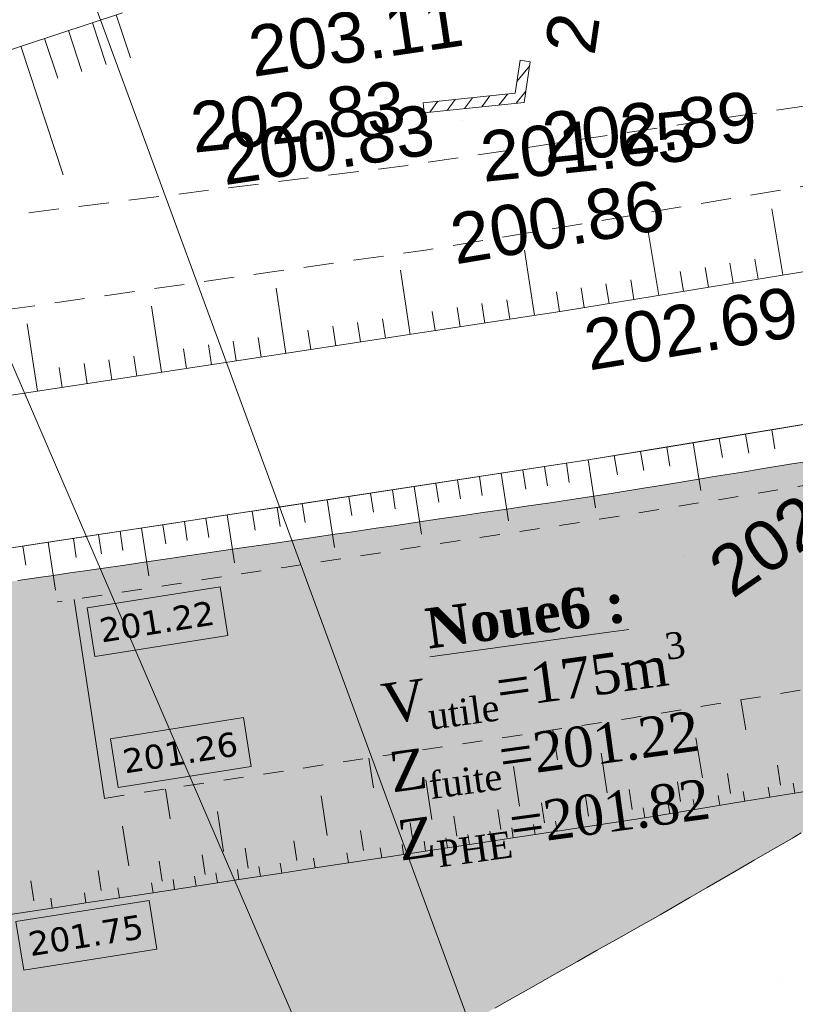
# Model space of a CAD drawing. Header units: millimetres. Extents: x -446952 to 537903, y -185749 to 168493.
# Tile 133 of 155: x 291008 to 306427, y 130219 to 149791. Entities that reach past the tile are written whole.
import ezdxf
from ezdxf.xclip import XClip

# ---------------------------------------------------------------- set-up
doc = ezdxf.new("R2010")
doc.units = ezdxf.units.MM
doc.header["$MEASUREMENT"] = 0
doc.header["$XCLIPFRAME"] = 0
for name, pattern in [('FOSSE', [1000, 600, -400]), ('Grille', [800, 400, -400]), ('Wipeout_Contour', [1000, 0, -1000])]:
    doc.linetypes.add(name, pattern=pattern)
for name, color, linetype in [('02 AF-17-0322 ZAE POMME- CHANTIER-2018-09-26_2_0000-VALORIS-NOUE DERIV BASSIN', 7, 'Continuous'), ('02 AF-17-0322 ZAE POMME- CHANTIER-2018-09-26_2_0000-VALORIS-NOUE DERIV BASSIN EAU MAX RETENTION', 7, 'Continuous'), ('02 AF-17-0322 ZAE POMME- CHANTIER-2018-09-26_2_0000-VALORIS-NOUE DERIV BASSIN TEXTE ET COTES', 7, 'Continuous'), ('02 AF-17-0322 ZAE POMME- CHANTIER-2018-09-26_2_08-PAP RESEAU TELEPHONE PROJET', 7, 'Continuous'), ('02 AF-17-0322 ZAE POMME- CHANTIER-2018-09-26_2_09-PAP ECLAIRAGE PROJET', 7, 'Continuous'), ('02 AF-17-0322 ZAE POMME- CHANTIER-2018-09-26_2_2D - Dessins placés - Géomètre.2D', 7, 'Continuous'), ('02 AF-17-0322 ZAE POMME- CHANTIER-2018-09-26_2_X-PTS TOPO-TEXTE TOPOALT', 7, 'Continuous'), ('02 AF-17-0322 ZAE POMME- CHANTIER-2018-09-26_2_X-PTS TOPO-TOPOPOINT', 7, 'Continuous'), ('02 AF-17-0322 ZAE POMME- CHANTIER-2018-09-26_2_Y-FDP TOPO-TOP_AXE_FOSSE', 7, 'Continuous'), ('02 AF-17-0322 ZAE POMME- CHANTIER-2018-09-26_2_Y-FDP TOPO-TOP_BARBULE', 7, 'Continuous'), ('02 AF-17-0322 ZAE POMME- CHANTIER-2018-09-26_2_Y-FDP TOPO-TOP_BATI', 7, 'Continuous'), ('02 AF-17-0322 ZAE POMME- CHANTIER-2018-09-26_2_Y-FDP TOPO-TOP_TALUS', 7, 'Continuous'), ('2D - Dessins placés - Géomètre.2D', 7, 'Continuous')]:
    doc.layers.add(name, color=color, linetype=linetype)
doc.styles.add('STYLE_GENERE_2', font='times.ttf')
doc.styles.add('STYLE_GENERE_3', font='verdana.ttf')
doc.styles.add('STYLE_GENERE_4', font='txt')

# ---------------------------------------------------------------- blocks, each defined once
blk = doc.blocks.new('Dessin_1_2', base_point=(-56559339.05599064, -2771872407.820994))
at = {"color": 254, "linetype": 'Wipeout_Contour', "lineweight": 0, "ltscale": 2094265.569888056}
blk.add_wipeout([(-446952.2139278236, -185748.9586169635), (537903.0822630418, -185748.9586169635), (537903.0822630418, 168492.6257651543), (-446952.2139278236, 168063.63398955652)], dxfattribs=at).dxf.layer = '02 AF-17-0322 ZAE POMME- CHANTIER-2018-09-26_2_2D - Dessins placés - Géomètre.2D'
at = {"layer": '02 AF-17-0322 ZAE POMME- CHANTIER-2018-09-26_2_0000-VALORIS-NOUE DERIV BASSIN EAU MAX RETENTION', "linetype": 'Continuous', "lineweight": 15}
blk.add_hatch(color=255, dxfattribs=at).paths.add_polyline_path([(290844.5867185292, 127847.2932609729), (290918.4741421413, 127861.9508906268), (290921.7292810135, 127862.5974101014), (290924.0140856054, 127863.053264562), (290933.1383068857, 127864.8654697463), (290939.0963278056, 127866.0538168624), (291583.5805658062, 127993.3130927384), (291602.5232499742, 127997.0518313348), (292267.1645115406, 128120.0851369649), (293601.7660660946, 128335.9643574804), (294269.0978529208, 128443.7027084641), (295129.0218913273, 128528.0158147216), (295991.0510421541, 128598.5149694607), (296855.2333888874, 128654.8871784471), (297526.7365623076, 128686.0532118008), (297527.6995172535, 128686.0964777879), (297768.8600678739, 128697.290730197), (298164.4729377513, 128951.4781790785), (298201.8687135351, 128972.3721127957), (298802.2582993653, 129210.2208584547), (298910.2506369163, 129271.3555470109), (299626.9036365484, 129675.437476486), (299804.3607312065, 129775.9309415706), (300450.8885912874, 130140.6000829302), (300696.9961306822, 130280.01786815), (301274.2135079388, 130605.7057296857), (301588.1696850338, 130783.6197651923), (302096.8787355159, 131070.7514965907), (302477.8939976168, 131286.7399798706), (302918.8846260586, 131535.734500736), (303366.1623407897, 131788.7868615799), (303740.3219541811, 132000.0813286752), (304331.3928227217, 132342.6597313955), (304676.7186638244, 132541.857295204), (305353.3732473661, 132934.2243606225), (305611.9971186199, 133083.468651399), (306372.5893031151, 133524.7174641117), (306546.1567933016, 133624.9186675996), (307389.0844752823, 134114.1668539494), (307479.1971623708, 134166.2104330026), (308114.7393960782, 134537.7489682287), (308136.3042215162, 134550.432019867), (308495.9821635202, 134760.6238168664), (322546.6538210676, 137294.2134370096), (322653.2158883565, 137313.33569251), (323511.8451581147, 137467.4365338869), (329352.1695241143, 138515.5835533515), (335335.6835771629, 139589.3655242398), (336058.3844326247, 139718.5213617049), (336197.5989997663, 139743.6410118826), (336689.6738979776, 139832.746558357), (336805.6522241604, 139854.0243157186), (337177.2500722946, 139923.7769544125), (337310.0927678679, 139939.076654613), (337723.0623589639, 139986.6366535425), (337897.8978669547, 140005.8755697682), (338465.6084381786, 140068.4708645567), (339274.3926087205, 140156.5876426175), (348927.3596158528, 141219.382380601), (349871.1331851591, 141323.3072124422), (352020.3092572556, 141560.3373907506), (352093.9501690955, 141568.4542423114), (359847.1997170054, 142421.9844499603), (369666.2526390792, 143502.5763204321), (370556.1499166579, 144299.1281757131), (370573.9733515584, 144405.1368315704), (370579.5236380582, 144512.1761662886), (370572.8026439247, 144618.8359186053), (370553.9729708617, 144723.7197319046), (370503.7171271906, 144906.6437366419), (370480.8336733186, 145007.5719128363), (369620.5575502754, 146981.8819421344), (369485.0119891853, 148582.9135538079), (369282.3557510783, 148801.9710034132), (368984.1235430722, 148812.6137997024), (365475.5029298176, 148494.0690263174), (361649.4758566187, 148153.1861778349), (354751.6729409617, 147527.8529915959), (349932.1627155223, 147000.7191258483), (349320.3518585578, 146941.4198589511), (349319.5181157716, 146948.1267901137), (348640.9097282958, 146885.9728830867), (348636.280330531, 146885.5433948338), (348393.2432184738, 146864.6923615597), (347673.172230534, 146798.7838387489), (347426.1316635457, 146777.594871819), (346709.5913620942, 146712.0196959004), (346459.0162827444, 146690.5378280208), (345746.0393211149, 146625.2989810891), (345491.8970215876, 146603.5217954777), (344782.5165089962, 146538.6222992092), (344524.7738248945, 146516.5473497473), (343819.0233359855, 146451.9902658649), (343557.6466393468, 146429.6150761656), (342855.5602176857, 146365.4035101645), (342590.515406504, 146342.7255735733), (341892.1275799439, 146278.8626709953), (341623.3800695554, 146255.8794505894), (340928.7258541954, 146192.3684007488), (340656.2405702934, 146169.0773270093), (339965.3554816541, 146105.921363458), (339689.0968472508, 146082.3198352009), (339002.0169128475, 146019.5222371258), (338721.9488412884, 145995.6076196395), (338149.3119755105, 145943.2787219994), (337911.6974991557, 145922.9980218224), (337361.8415095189, 145872.7580811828), (337127.5865101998, 145852.7726149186), (336639.3539599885, 145808.1694333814), (336420.6352880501, 145789.5165788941), (335985.6472263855, 145719.76497164), (335788.0894426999, 145689.1387496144), (335311.8166114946, 145612.7715352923), (335099.0223271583, 145579.7856296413), (334597.4921515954, 145499.3736688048), (334374.0123411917, 145464.7375270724), (333881.5035486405, 145385.7772387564), (333658.985826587, 145351.2962958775), (333168.5873492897, 145272.6795221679), (332943.9556903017, 145237.8771910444), (332455.6808543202, 145159.6060572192), (332228.9218978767, 145124.4804244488), (331573.5749273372, 145019.4344110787), (331264.3329146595, 144971.5435556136), (330612.9033287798, 144867.1349389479), (330299.7371269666, 144818.6482572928), (329652.2586659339, 144714.8824129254), (329335.1344467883, 144665.7950701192), (328691.6412882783, 144562.6774402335), (328370.5247837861, 144512.9845449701), (327723.0873798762, 144409.2445299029), (327393.8611589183, 144358.3096470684), (326750.5808560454, 144255.2455402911), (326417.1901859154, 144203.6796463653), (325778.1038728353, 144101.2973194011), (325440.5117644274, 144049.0951472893), (324805.6568253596, 143947.4005447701), (324463.8257950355, 143894.5567617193), (323833.2401159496, 143793.5559079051), (323487.132177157, 143740.065109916), (322860.8541539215, 143639.7641110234), (322510.430804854, 143585.6208312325), (321890.696590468, 143486.3777318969), (321536.8208921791, 143431.7115615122), (320934.2898288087, 143334.7173114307), (320584.5394187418, 143276.6697071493), (319983.2855744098, 143179.8727307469), (319632.2599872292, 143121.6154405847), (319032.273467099, 143025.014245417), (318679.9825743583, 142966.5489075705), (318081.2535972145, 142870.1420160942), (317727.7071561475, 142811.4702482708), (317179.2774556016, 142723.1550854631), (316853.8092276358, 142669.144581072), (316306.4233948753, 142580.9907652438), (315979.9129422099, 142526.8089259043), (315433.5636628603, 142438.8153520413), (315106.0182833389, 142384.4633861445), (314560.6983196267, 142296.6289622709), (314232.1252330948, 142242.1080688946), (313687.8274224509, 142154.4317100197), (313358.2337756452, 142099.7430719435), (312814.9510295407, 142012.2237084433), (312484.3438932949, 141957.3684991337), (311985.5413513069, 141877.0086714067), (311680.6707230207, 141826.4250736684), (311182.7155916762, 141746.1963519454), (310876.9988591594, 141695.4737096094), (310379.8857866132, 141615.3752831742), (310073.328290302, 141564.5144786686), (309577.0519736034, 141484.5455470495), (309269.6590020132, 141433.5474586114), (308774.214189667, 141353.707225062), (308465.9909840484, 141302.5727197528), (308034.1209365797, 141232.9728901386), (307764.4777981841, 141188.2398570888), (307333.2341722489, 141118.7370116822), (307062.9655629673, 141073.9012164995), (306632.3449543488, 141004.4948402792), (306361.4542704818, 140959.5568450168), (305757.8566106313, 140862.2649549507), (305376.6441938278, 140799.0276743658), (304774.2623362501, 140701.9241154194), (304391.8402180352, 140638.4881162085), (303790.6649624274, 140541.5714913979), (303407.0422504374, 140477.9382832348), (302807.0644984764, 140381.2072146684), (302422.2501983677, 140317.3782881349), (301895.8537705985, 140238.8727562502), (301556.0898233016, 140190.3530014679), (301033.2579020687, 140112.3868161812), (300689.9321863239, 140063.3733845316), (300170.6969581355, 139985.951308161), (299823.7773172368, 139936.4400599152), (299308.17140609, 139859.5669195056), (298957.6252465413, 139809.553659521), (298445.6817230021, 139733.2343459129), (298091.4760056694, 139682.7148287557), (297583.228393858, 139606.9542998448), (297225.3296260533, 139555.9242255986), (296839.4619551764, 139498.4119068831), (296562.8814547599, 139458.986020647), (296179.2124313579, 139401.8059922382), (295900.4290077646, 139362.0758624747), (295518.9742512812, 139305.23043219), (295237.9722403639, 139265.1940528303), (294749.5069107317, 139192.4075400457), (294384.2218270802, 139140.3795094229), (293899.4899170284, 139068.1569576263), (293530.4640596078, 139015.6132169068), (293049.5001693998, 138943.9597330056), (292676.698834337, 138890.8958523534), (292302.6828856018, 138835.1813638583), (292007.8331457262, 138793.2238653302), (291636.1713397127, 138737.8647709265), (291338.9627651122, 138695.5826645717), (290969.6724097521, 138640.5815174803), (290670.0876401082, 138597.9725914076), (290303.3786617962, 138543.360629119), (290001.5592006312, 138500.4452615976), (289637.2543332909, 138446.1960522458), (289333.0259157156, 138402.9497229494), (289047.9324652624, 138360.4997331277), (289122.7109524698, 137816.8565817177), (289873.6359595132, 134135.0954156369), (289923.3200961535, 133891.5179334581), (290633.3285723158, 129233.3488436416), (290810.0764480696, 128073.7494966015)])
blk.add_hatch(color=255, dxfattribs=at).paths.add_polyline_path([(290844.5867185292, 127847.2932609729), (290918.4741421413, 127861.9508906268), (290921.7292810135, 127862.5974101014), (290924.0140856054, 127863.053264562), (290933.1383068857, 127864.8654697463), (290939.0963278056, 127866.0538168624), (291583.5805658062, 127993.3130927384), (291602.5232499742, 127997.0518313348), (292267.1645115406, 128120.0851369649), (293601.7660660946, 128335.9643574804), (294269.0978529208, 128443.7027084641), (295129.0218913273, 128528.0158147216), (295991.0510421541, 128598.5149694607), (296855.2333888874, 128654.8871784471), (297526.7365623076, 128686.0532118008), (297527.6995172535, 128686.0964777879), (297768.8600678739, 128697.290730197), (298164.4729377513, 128951.4781790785), (298201.8687135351, 128972.3721127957), (298802.2582993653, 129210.2208584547), (298910.2506369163, 129271.3555470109), (299626.9036365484, 129675.437476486), (299804.3607312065, 129775.9309415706), (300450.8885912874, 130140.6000829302), (300696.9961306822, 130280.01786815), (301274.2135079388, 130605.7057296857), (301588.1696850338, 130783.6197651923), (302096.8787355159, 131070.7514965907), (302477.8939976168, 131286.7399798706), (302918.8846260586, 131535.734500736), (303366.1623407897, 131788.7868615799), (303740.3219541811, 132000.0813286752), (304331.3928227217, 132342.6597313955), (304676.7186638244, 132541.857295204), (305353.3732473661, 132934.2243606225), (305611.9971186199, 133083.468651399), (306372.5893031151, 133524.7174641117), (306546.1567933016, 133624.9186675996), (307389.0844752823, 134114.1668539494), (307479.1971623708, 134166.2104330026), (308114.7393960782, 134537.7489682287), (308136.3042215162, 134550.432019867), (308495.9821635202, 134760.6238168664), (322546.6538210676, 137294.2134370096), (322653.2158883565, 137313.33569251), (323511.8451581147, 137467.4365338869), (329352.1695241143, 138515.5835533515), (335335.6835771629, 139589.3655242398), (336058.3844326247, 139718.5213617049), (336197.5989997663, 139743.6410118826), (336689.6738979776, 139832.746558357), (336805.6522241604, 139854.0243157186), (337177.2500722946, 139923.7769544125), (337310.0927678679, 139939.076654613), (337723.0623589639, 139986.6366535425), (337897.8978669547, 140005.8755697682), (338465.6084381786, 140068.4708645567), (339274.3926087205, 140156.5876426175), (348927.3596158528, 141219.382380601), (349871.1331851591, 141323.3072124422), (352020.3092572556, 141560.3373907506), (352093.9501690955, 141568.4542423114), (359847.1997170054, 142421.9844499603), (369666.2526390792, 143502.5763204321), (370556.1499166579, 144299.1281757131), (370573.9733515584, 144405.1368315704), (370579.5236380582, 144512.1761662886), (370572.8026439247, 144618.8359186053), (370553.9729708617, 144723.7197319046), (370503.7171271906, 144906.6437366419), (370480.8336733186, 145007.5719128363), (369620.5575502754, 146981.8819421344), (369485.0119891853, 148582.9135538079), (369282.3557510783, 148801.9710034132), (368984.1235430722, 148812.6137997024), (365475.5029298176, 148494.0690263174), (361649.4758566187, 148153.1861778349), (354751.6729409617, 147527.8529915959), (349932.1627155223, 147000.7191258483), (349320.3518585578, 146941.4198589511), (349319.5181157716, 146948.1267901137), (348640.9097282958, 146885.9728830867), (348636.280330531, 146885.5433948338), (348393.2432184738, 146864.6923615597), (347673.172230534, 146798.7838387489), (347426.1316635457, 146777.594871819), (346709.5913620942, 146712.0196959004), (346459.0162827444, 146690.5378280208), (345746.0393211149, 146625.2989810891), (345491.8970215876, 146603.5217954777), (344782.5165089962, 146538.6222992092), (344524.7738248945, 146516.5473497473), (343819.0233359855, 146451.9902658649), (343557.6466393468, 146429.6150761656), (342855.5602176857, 146365.4035101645), (342590.515406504, 146342.7255735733), (341892.1275799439, 146278.8626709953), (341623.3800695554, 146255.8794505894), (340928.7258541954, 146192.3684007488), (340656.2405702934, 146169.0773270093), (339965.3554816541, 146105.921363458), (339689.0968472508, 146082.3198352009), (339002.0169128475, 146019.5222371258), (338721.9488412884, 145995.6076196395), (338149.3119755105, 145943.2787219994), (337911.6974991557, 145922.9980218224), (337361.8415095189, 145872.7580811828), (337127.5865101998, 145852.7726149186), (336639.3539599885, 145808.1694333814), (336420.6352880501, 145789.5165788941), (335985.6472263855, 145719.76497164), (335788.0894426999, 145689.1387496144), (335311.8166114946, 145612.7715352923), (335099.0223271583, 145579.7856296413), (334597.4921515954, 145499.3736688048), (334374.0123411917, 145464.7375270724), (333881.5035486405, 145385.7772387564), (333658.985826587, 145351.2962958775), (333168.5873492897, 145272.6795221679), (332943.9556903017, 145237.8771910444), (332455.6808543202, 145159.6060572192), (332228.9218978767, 145124.4804244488), (331573.5749273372, 145019.4344110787), (331264.3329146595, 144971.5435556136), (330612.9033287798, 144867.1349389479), (330299.7371269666, 144818.6482572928), (329652.2586659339, 144714.8824129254), (329335.1344467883, 144665.7950701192), (328691.6412882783, 144562.6774402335), (328370.5247837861, 144512.9845449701), (327723.0873798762, 144409.2445299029), (327393.8611589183, 144358.3096470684), (326750.5808560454, 144255.2455402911), (326417.1901859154, 144203.6796463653), (325778.1038728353, 144101.2973194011), (325440.5117644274, 144049.0951472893), (324805.6568253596, 143947.4005447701), (324463.8257950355, 143894.5567617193), (323833.2401159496, 143793.5559079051), (323487.132177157, 143740.065109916), (322860.8541539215, 143639.7641110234), (322510.430804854, 143585.6208312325), (321890.696590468, 143486.3777318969), (321536.8208921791, 143431.7115615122), (320934.2898288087, 143334.7173114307), (320584.5394187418, 143276.6697071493), (319983.2855744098, 143179.8727307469), (319632.2599872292, 143121.6154405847), (319032.273467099, 143025.014245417), (318679.9825743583, 142966.5489075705), (318081.2535972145, 142870.1420160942), (317727.7071561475, 142811.4702482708), (317179.2774556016, 142723.1550854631), (316853.8092276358, 142669.144581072), (316306.4233948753, 142580.9907652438), (315979.9129422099, 142526.8089259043), (315433.5636628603, 142438.8153520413), (315106.0182833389, 142384.4633861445), (314560.6983196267, 142296.6289622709), (314232.1252330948, 142242.1080688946), (313687.8274224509, 142154.4317100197), (313358.2337756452, 142099.7430719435), (312814.9510295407, 142012.2237084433), (312484.3438932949, 141957.3684991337), (311985.5413513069, 141877.0086714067), (311680.6707230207, 141826.4250736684), (311182.7155916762, 141746.1963519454), (310876.9988591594, 141695.4737096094), (310379.8857866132, 141615.3752831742), (310073.328290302, 141564.5144786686), (309577.0519736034, 141484.5455470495), (309269.6590020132, 141433.5474586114), (308774.214189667, 141353.707225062), (308465.9909840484, 141302.5727197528), (308034.1209365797, 141232.9728901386), (307764.4777981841, 141188.2398570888), (307333.2341722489, 141118.7370116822), (307062.9655629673, 141073.9012164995), (306632.3449543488, 141004.4948402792), (306361.4542704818, 140959.5568450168), (305757.8566106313, 140862.2649549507), (305376.6441938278, 140799.0276743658), (304774.2623362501, 140701.9241154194), (304391.8402180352, 140638.4881162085), (303790.6649624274, 140541.5714913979), (303407.0422504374, 140477.9382832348), (302807.0644984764, 140381.2072146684), (302422.2501983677, 140317.3782881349), (301895.8537705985, 140238.8727562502), (301556.0898233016, 140190.3530014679), (301033.2579020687, 140112.3868161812), (300689.9321863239, 140063.3733845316), (300170.6969581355, 139985.951308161), (299823.7773172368, 139936.4400599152), (299308.17140609, 139859.5669195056), (298957.6252465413, 139809.553659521), (298445.6817230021, 139733.2343459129), (298091.4760056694, 139682.7148287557), (297583.228393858, 139606.9542998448), (297225.3296260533, 139555.9242255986), (296839.4619551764, 139498.4119068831), (296562.8814547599, 139458.986020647), (296179.2124313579, 139401.8059922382), (295900.4290077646, 139362.0758624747), (295518.9742512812, 139305.23043219), (295237.9722403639, 139265.1940528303), (294749.5069107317, 139192.4075400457), (294384.2218270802, 139140.3795094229), (293899.4899170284, 139068.1569576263), (293530.4640596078, 139015.6132169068), (293049.5001693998, 138943.9597330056), (292676.698834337, 138890.8958523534), (292302.6828856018, 138835.1813638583), (292007.8331457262, 138793.2238653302), (291636.1713397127, 138737.8647709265), (291338.9627651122, 138695.5826645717), (290969.6724097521, 138640.5815174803), (290670.0876401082, 138597.9725914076), (290303.3786617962, 138543.360629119), (290001.5592006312, 138500.4452615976), (289637.2543332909, 138446.1960522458), (289333.0259157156, 138402.9497229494), (289047.9324652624, 138360.4997331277), (289122.7109524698, 137816.8565817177), (289873.6359595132, 134135.0954156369), (289923.3200961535, 133891.5179334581), (290633.3285723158, 129233.3488436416), (290810.0764480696, 128073.7494966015)])
at = {"layer": '02 AF-17-0322 ZAE POMME- CHANTIER-2018-09-26_2_0000-VALORIS-NOUE DERIV BASSIN TEXTE ET COTES', "linetype": 'Continuous', "lineweight": 15}
for points in [[(292381.9195841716, 138263.305740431, 0.9999999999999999), (292118.2848738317, 138081.9311570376, 0.9999999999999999)], [(292951.0391558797, 134518.6842223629, 0.9999999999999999), (292687.404445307, 134337.3096389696, 0.9999999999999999)]]:
    blk.add_hatch(color=7, dxfattribs=at).paths.add_polyline_path(points)
at = {"layer": '02 AF-17-0322 ZAE POMME- CHANTIER-2018-09-26_2_Y-FDP TOPO-TOP_BATI', "linetype": 'Continuous', "lineweight": 15, "true_color": 0xa80f02}
h = blk.add_hatch(dxfattribs=at)
h.set_pattern_fill('ANSI31_0002', color=14, style=0, pattern_type=2)
h.set_pattern_definition([(52.52707222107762, (-56559339.05599064, -2771872407.820994), (-201.5847863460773, 154.5301715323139), [])])
h.paths.add_polyline_path([(300955.8925586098, 148983.8381069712), (300859.418530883, 148329.6133559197), (299026.6573374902, 148137.8287794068), (299047.4712170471, 147938.9155618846), (301034.6326000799, 148146.856950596), (301153.7541557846, 148954.6626545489)])
at = {"layer": '02 AF-17-0322 ZAE POMME- CHANTIER-2018-09-26_2_0000-VALORIS-NOUE DERIV BASSIN', "color": 7, "linetype": 'Continuous', "lineweight": 15}
for p, q in [((305437.7867550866, 141554.256785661), (305500.1270414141, 141175.3516262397)), ((305959.4433288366, 141640.0855579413), (306021.7850449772, 141261.1803831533)), ((304394.4723638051, 141382.6068965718), (304550.3190075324, 140435.3470606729)), ((304916.1295596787, 141468.4318411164), (304978.4683374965, 141089.5271762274)), ((302829.4995484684, 141125.1397184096), (302891.8349090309, 140746.2384784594)), ((303351.1573580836, 141210.9608352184), (303413.4929188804, 140832.0583770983)), ((303872.8151681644, 141296.7819520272), (303935.1523161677, 140917.8785197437)), ((301875.50268013, 140973.4126003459), (301933.3704688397, 140593.8036893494)), ((302307.8417386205, 141039.3186016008), (302458.1004555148, 140091.1507317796)), ((300578.4855044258, 140775.6945965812), (300723.1528625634, 139826.6650061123)), ((301010.8245626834, 140841.6005978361), (301068.6926307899, 140461.9898558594)), ((301443.1636216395, 140907.506599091), (301501.0315500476, 140527.8967726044)), ((299281.4669801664, 140577.9852117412), (299339.3329127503, 140198.3715351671)), ((299713.8064882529, 140643.8883403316), (299771.6723370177, 140264.2752127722)), ((300146.1459961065, 140709.7914684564), (300204.0117615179, 140330.1788903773)), ((297984.4475685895, 140380.2815745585), (298042.3111153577, 140000.6666043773)), ((298416.7875204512, 140446.1818290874), (298474.6510392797, 140066.5670423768)), ((298849.1274723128, 140512.0820836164), (298993.7893552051, 139563.0460549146)), ((296623.3822767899, 140172.8202509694), (296681.2446172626, 139793.2047219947)), ((297119.7676644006, 140248.4810659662), (297264.4250934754, 139299.4424849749)), ((297552.1076162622, 140314.3813204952), (297609.9711912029, 139934.7661673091)), ((295134.226113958, 139945.837804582), (295278.8819656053, 138996.7989828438)), ((295630.6115018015, 140021.4986200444), (295688.4738422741, 139641.8830910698)), ((296126.9968889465, 140097.1594359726), (296184.8592296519, 139717.5439069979)), ((293855.1757288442, 139750.8804248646), (293913.0380693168, 139371.2648958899)), ((294281.5258574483, 139815.8662179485), (294339.3881979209, 139436.2506889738)), ((294707.8759855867, 139880.8520114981), (294765.7383260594, 139501.2364825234)), ((292576.1253444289, 139555.9230442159), (292633.9876851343, 139176.3075157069)), ((293002.4754725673, 139620.9088377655), (293060.3378132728, 139241.2933092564)), ((293428.8256009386, 139685.894631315), (293573.481452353, 138736.8558091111)), ((291573.3957459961, 139403.0834548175), (291718.0515978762, 138454.0446326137)), ((292074.7605454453, 139479.5032497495), (292132.622885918, 139099.8877207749)), ((291072.030946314, 139326.6636598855), (291129.8932870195, 138947.0481313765)), ((305444.0086378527, 135677.3009197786), (305346.6035259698, 136269.3317183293)), ((301697.3698857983, 135079.2445093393), (301606.5202003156, 135672.3089502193)), ((304579.8961177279, 134724.3754845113), (304450.0238217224, 135513.7633401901)), ((298042.1476603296, 134522.0858091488), (297951.7370436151, 135115.2339838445)), ((302689.7552371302, 134421.2754741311), (302568.0346369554, 135211.9613126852)), ((300947.2573294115, 134155.6628835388), (300826.7051348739, 134946.5277064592)), ((306135.8172878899, 134574.9869989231), (306070.8785764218, 134969.6805048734)), ((299203.8849004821, 133889.9230710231), (299083.3361846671, 134680.7884243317)), ((305141.8275436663, 134411.4486081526), (305076.8905409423, 134806.1423953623)), ((293998.3763186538, 133905.7189086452), (293907.966411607, 134498.868172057)), ((303186.1675178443, 134092.3256315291), (303124.7244518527, 134487.5783985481)), ((304147.8369880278, 134247.9145042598), (304082.9016952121, 134642.6085727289)), ((305919.7890438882, 134336.7553446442), (305887.3199016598, 134534.1021330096)), ((306416.7842433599, 134418.5251463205), (306384.3146741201, 134615.8718639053)), ((297121.5057872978, 133572.5175258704), (297000.9591364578, 134363.3831935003)), ((302315.0634248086, 133959.5403363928), (302254.7860228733, 134354.9725492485)), ((304428.8026459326, 134091.4502283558), (304396.3347856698, 134288.7972272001)), ((304925.7982451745, 134173.2178856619), (304893.3299579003, 134370.5648141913)), ((305422.7938444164, 134254.9855425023), (305390.325129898, 134452.3324011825)), ((300571.6900137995, 133693.7944917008), (300511.4143515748, 134089.2269695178)), ((301443.3768393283, 133826.6664519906), (301383.1003072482, 134222.0987975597)), ((303434.810601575, 133927.9191959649), (303403.5068284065, 134125.4541892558)), ((303931.8066236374, 134009.6847116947), (303899.3391906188, 134207.0317808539)), ((295062.5371406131, 133258.6822472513), (294941.9905980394, 134049.5479321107)), ((299700.0029330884, 133560.9244536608), (299639.7281400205, 133956.3570641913)), ((302127.280385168, 133728.60562196), (302097.1417933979, 133926.3217449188)), ((302563.1238654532, 133795.04283797), (302532.9850562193, 133992.7589278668)), ((302998.9672335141, 133861.4810169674), (302968.8282072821, 134059.1970738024)), ((293175.3085820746, 132971.0242003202), (293054.7620390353, 133761.8898851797)), ((297843.6262690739, 133277.965774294), (297783.3528895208, 133673.3985999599)), ((298828.3155839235, 133428.0563355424), (298768.0416607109, 133823.4890783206)), ((300819.7497072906, 133529.2958985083), (300789.6117676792, 133727.0121201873)), ((301255.5933060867, 133595.732152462), (301225.4551487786, 133793.4483420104)), ((301691.4369051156, 133662.1684059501), (301661.2985305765, 133859.8845624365)), ((299512.2184007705, 133329.9909825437), (299482.0811130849, 133527.7073043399)), ((299948.0622577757, 133396.4253142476), (299917.9247526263, 133594.1416034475)), ((300383.9059825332, 133462.8606066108), (300353.7682601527, 133660.5768622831)), ((295549.2895927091, 132928.2548693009), (295489.0163207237, 133323.6877117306)), ((296519.9319563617, 133076.2036088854), (296459.6586850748, 133471.6364508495)), ((298204.6865508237, 133130.6899050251), (298174.5498063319, 133328.406309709)), ((298640.5305472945, 133197.1232779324), (298610.3936943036, 133394.8396658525)), ((299076.3745437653, 133263.5566508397), (299046.2374733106, 133461.2730052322)), ((294696.3312313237, 132798.2439412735), (294636.0579602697, 133193.6767832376)), ((296880.9921836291, 132928.9277312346), (296850.8555478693, 133126.6441522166)), ((297542.8393675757, 133029.808817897), (297512.702731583, 133227.5252393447)), ((293843.3728692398, 132668.2330123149), (293783.099597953, 133063.6658547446)), ((295366.1866382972, 132698.0357160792), (295336.0500023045, 132895.7521370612)), ((295792.6658191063, 132763.0411800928), (295762.5291833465, 132960.7576015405)), ((296219.1449999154, 132828.0466441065), (296189.0083641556, 133025.7630655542)), ((292627.7908381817, 132482.9497034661), (292567.5175664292, 132878.3825458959)), ((294086.7490956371, 132503.0193240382), (294056.6124596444, 132700.7357450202)), ((294513.228276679, 132568.0247880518), (294483.0916409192, 132765.7412094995)), ((294939.7074572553, 132633.0302520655), (294909.5708214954, 132830.7466735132)), ((291291.5098203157, 132279.2690275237), (291231.236548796, 132674.7018699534)), ((292992.0416208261, 132336.1601410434), (292961.9049850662, 132533.8765624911)), ((293660.2699145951, 132438.0138595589), (293630.1332788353, 132635.7302805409)), ((291655.5850330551, 132132.4527049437), (291625.4483972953, 132330.1691254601)), ((292323.8133268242, 132234.3064229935), (292293.6766910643, 132432.0228444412))]:
    blk.add_line(p, q, dxfattribs=at)
at = {"layer": '02 AF-17-0322 ZAE POMME- CHANTIER-2018-09-26_2_0000-VALORIS-NOUE DERIV BASSIN', "color": 7, "linetype": 'Continuous', "lineweight": 15, "flags": 128}
for points in [[(351486.1174460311, 151070.5156442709), (335929.1451696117, 149598.6329643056), (320929.6465783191, 147143.5396792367), (301838.2807098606, 144002.342807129), (285873.4614380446, 141568.9286272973), (267232.5549965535, 137896.4735209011), (253565.0190491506, 134322.1959336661), (237640.5007514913, 133876.7960458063), (218100.627676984, 133031.852924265), (199660.1526773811, 131797.4423663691), (186201.2364675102, 130822.2091794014), (169320.0173363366, 130340.0872112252), (151548.3738777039, 129366.7539721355), (136666.2312095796, 127764.3761117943), (118351.1888079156, 127570.3076450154), (91711.63653808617, 125425.3029492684), (73855.85331654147, 123926.7702256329)], [(307002.756476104, 141811.7431025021), (305437.7867550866, 141554.256785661), (303872.8151681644, 141296.7819520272), (302307.8417386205, 141039.3186016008), (300578.4855044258, 140775.6945965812), (298849.1274723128, 140512.0820836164), (297119.7676644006, 140248.4810659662), (296126.9968889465, 140097.1594359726), (295134.226113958, 139945.837804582), (293855.1757288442, 139750.8804248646), (292576.1253444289, 139555.9230442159), (291573.3957459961, 139403.0834548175), (290570.6661470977, 139250.2438649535), (288745.7918971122, 138972.0900822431), (287447.9670677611, 138774.2710351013), (286279.2979412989, 138591.217183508), (284387.1263446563, 138218.4394304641), (282494.954748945, 137845.6616760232), (280602.7831530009, 137472.8839215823)], [(351768.6927641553, 148083.8534287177), (336313.1687847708, 146621.5690164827), (321414.2333657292, 144182.9357468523), (302307.8499314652, 141039.2669020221), (286389.6702674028, 138612.9616959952), (267902.6371524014, 134970.8212576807), (253991.9841596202, 131332.964704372), (237747.2471589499, 130878.6084782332), (218265.6393418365, 130036.1848627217), (199868.7462503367, 128804.6916900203), (186352.5367939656, 127825.3070339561), (169444.8911416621, 127342.4303331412), (151791.1504587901, 126375.5544982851), (136843.11601839, 124766.0819934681), (118487.6376801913, 124571.5850619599), (91957.47226144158, 122435.388146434), (74101.31651086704, 120936.8241582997)], [(307410.7738876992, 134582.069045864), (306416.7842433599, 134418.5251463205), (305422.7938444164, 134254.9855425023), (304428.8026459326, 134091.4502283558), (303434.810601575, 133927.9191959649), (302563.1238654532, 133795.04283797), (301691.4369051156, 133662.1684059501), (300819.7497072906, 133529.2958985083), (299948.0622577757, 133396.4253142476), (299076.3745437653, 133263.5566508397), (298204.6865508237, 133130.6899050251), (297542.8393675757, 133029.808817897), (296880.9921836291, 132928.9277312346), (296219.1449999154, 132828.0466441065), (295366.1866382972, 132698.0357160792), (294513.228276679, 132568.0247880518), (293660.2699145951, 132438.0138595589), (292992.0416208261, 132336.1601410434), (292323.8133268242, 132234.3064229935), (291655.5850330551, 132132.4527049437), (290987.7078793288, 132030.6525081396), (290567.0474659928, 131966.5339612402)], [(292087.9476267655, 138267.6535509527), (292690.6752636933, 134313.3243527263)]]:
    blk.add_lwpolyline(points, dxfattribs=at)
at = {"layer": '02 AF-17-0322 ZAE POMME- CHANTIER-2018-09-26_2_0000-VALORIS-NOUE DERIV BASSIN', "color": 7, "linetype": 'Grille', "lineweight": 15, "flags": 128}
for points in [[(368732.4903441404, 148483.478394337), (351881.7228916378, 146889.1885429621), (350043.2049994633, 146715.2419295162), (348204.6871072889, 146541.2953160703), (346366.1692153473, 146367.3487026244), (344527.6513238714, 146193.4020887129), (342689.133431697, 146019.455475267), (340850.6155399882, 145845.5088618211), (339012.0976478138, 145671.5622483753), (337173.5797558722, 145497.6156353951), (335941.5123690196, 145344.7687844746), (334434.0348617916, 145098.0273429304), (333362.7407363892, 144922.6796803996), (332291.4466107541, 144747.3320178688), (330363.4588503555, 144431.7621490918), (328435.4710897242, 144116.1922803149), (326674.1117508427, 143827.8958783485), (324904.4498416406, 143538.2405240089), (323134.7879333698, 143248.5851706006), (321368.6163648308, 142959.2945179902), (319584.3050593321, 142665.7129507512), (317799.9937526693, 142372.1313849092), (316014.2311124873, 142078.3110233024), (314228.4684720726, 141784.4906621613), (312558.7834235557, 141509.7691207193), (311187.4345475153, 141284.1343064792), (309864.0558241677, 141066.3922578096), (308540.6771003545, 140848.6502096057), (307197.5789304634, 140627.6636240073), (305630.2772717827, 140369.7959794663), (304062.9730014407, 140111.9444109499), (302495.6661497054, 139854.1089193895), (300763.9757664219, 139590.1173688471), (299032.2828655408, 139326.1419069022), (297300.5874789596, 139062.1825391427), (296307.8167039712, 138910.8609086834), (295315.0459280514, 138759.5392772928), (294035.9955436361, 138564.5818975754), (292756.9451589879, 138369.6245173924), (291754.2155605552, 138216.7849275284)], [(292690.6472050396, 134313.3200760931), (303121.7700649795, 135903.268690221), (322257.4765595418, 139051.7626279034), (336978.8098572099, 141461.3248542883), (352204.7929262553, 142901.8918471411), (369567.6610392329, 144544.6346895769), (369161.4899362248, 148524.0670321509)]]:
    blk.add_lwpolyline(points, dxfattribs=at)
at = {"layer": '02 AF-17-0322 ZAE POMME- CHANTIER-2018-09-26_2_0000-VALORIS-NOUE DERIV BASSIN EAU MAX RETENTION', "color": 255, "linetype": 'Continuous', "lineweight": 15, "flags": 128}
for points in [[(300450.8885912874, 130140.6000829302), (300696.9961306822, 130280.01786815), (301274.2135079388, 130605.7057296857), (301588.1696850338, 130783.6197651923), (302096.8787355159, 131070.7514965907), (302477.8939976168, 131286.7399798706), (302918.8846260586, 131535.734500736), (303366.1623407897, 131788.7868615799), (303740.3219541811, 132000.0813286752), (304331.3928227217, 132342.6597313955), (304676.7186638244, 132541.857295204), (305353.3732473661, 132934.2243606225), (305611.9971186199, 133083.468651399), (306372.5893031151, 133524.7174641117), (306546.1567933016, 133624.9186675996)], [(306632.3449543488, 141004.4948402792), (306361.4542704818, 140959.5568450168), (305757.8566106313, 140862.2649549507), (305376.6441938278, 140799.0276743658), (304774.2623362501, 140701.9241154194), (304391.8402180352, 140638.4881162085), (303790.6649624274, 140541.5714913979), (303407.0422504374, 140477.9382832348), (302807.0644984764, 140381.2072146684), (302422.2501983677, 140317.3782881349), (301895.8537705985, 140238.8727562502), (301556.0898233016, 140190.3530014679), (301033.2579020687, 140112.3868161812), (300689.9321863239, 140063.3733845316), (300170.6969581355, 139985.951308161), (299823.7773172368, 139936.4400599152), (299308.17140609, 139859.5669195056), (298957.6252465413, 139809.553659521), (298445.6817230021, 139733.2343459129), (298091.4760056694, 139682.7148287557), (297583.228393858, 139606.9542998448), (297225.3296260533, 139555.9242255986), (296839.4619551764, 139498.4119068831), (296562.8814547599, 139458.986020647), (296179.2124313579, 139401.8059922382), (295900.4290077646, 139362.0758624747), (295518.9742512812, 139305.23043219), (295237.9722403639, 139265.1940528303), (294749.5069107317, 139192.4075400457), (294384.2218270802, 139140.3795094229), (293899.4899170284, 139068.1569576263), (293530.4640596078, 139015.6132169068), (293049.5001693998, 138943.9597330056), (292676.698834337, 138890.8958523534), (292302.6828856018, 138835.1813638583), (292007.8331457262, 138793.2238653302), (291636.1713397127, 138737.8647709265), (291376.9060074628, 138700.9806237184), (291338.9627651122, 138695.5826645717), (290969.6724097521, 138640.5815174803)], [(300450.8885912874, 130140.6000829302), (300696.9961306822, 130280.01786815), (301274.2135079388, 130605.7057296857), (301588.1696850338, 130783.6197651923), (302096.8787355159, 131070.7514965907), (302477.8939976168, 131286.7399798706), (302918.8846260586, 131535.734500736), (303366.1623407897, 131788.7868615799), (303740.3219541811, 132000.0813286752), (304331.3928227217, 132342.6597313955), (304676.7186638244, 132541.857295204), (305353.3732473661, 132934.2243606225), (305611.9971186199, 133083.468651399), (306372.5893031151, 133524.7174641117), (306546.1567933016, 133624.9186675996)], [(306632.3449543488, 141004.4948402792), (306361.4542704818, 140959.5568450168), (305757.8566106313, 140862.2649549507), (305376.6441938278, 140799.0276743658), (304774.2623362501, 140701.9241154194), (304391.8402180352, 140638.4881162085), (303790.6649624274, 140541.5714913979), (303407.0422504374, 140477.9382832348), (302807.0644984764, 140381.2072146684), (302422.2501983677, 140317.3782881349), (301895.8537705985, 140238.8727562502), (301556.0898233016, 140190.3530014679), (301033.2579020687, 140112.3868161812), (300689.9321863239, 140063.3733845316), (300170.6969581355, 139985.951308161), (299823.7773172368, 139936.4400599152), (299308.17140609, 139859.5669195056), (298957.6252465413, 139809.553659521), (298445.6817230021, 139733.2343459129), (298091.4760056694, 139682.7148287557), (297583.228393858, 139606.9542998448), (297225.3296260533, 139555.9242255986), (296839.4619551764, 139498.4119068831), (296562.8814547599, 139458.986020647), (296179.2124313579, 139401.8059922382), (295900.4290077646, 139362.0758624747), (295518.9742512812, 139305.23043219), (295237.9722403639, 139265.1940528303), (294749.5069107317, 139192.4075400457), (294384.2218270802, 139140.3795094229), (293899.4899170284, 139068.1569576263), (293530.4640596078, 139015.6132169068), (293049.5001693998, 138943.9597330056), (292676.698834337, 138890.8958523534), (292302.6828856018, 138835.1813638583), (292007.8331457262, 138793.2238653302), (291636.1713397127, 138737.8647709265), (291376.9060074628, 138700.9806237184), (291338.9627651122, 138695.5826645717), (290969.6724097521, 138640.5815174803)]]:
    blk.add_lwpolyline(points, dxfattribs=at)
at = {"layer": '02 AF-17-0322 ZAE POMME- CHANTIER-2018-09-26_2_0000-VALORIS-NOUE DERIV BASSIN TEXTE ET COTES', "color": 7, "linetype": 'Continuous', "lineweight": 15, "flags": 128}
for points in [[(292501.3592386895, 137130.8337375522), (292347.3115034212, 138098.6369042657), (294993.4891086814, 138519.8358437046), (295147.5368439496, 137552.0326765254)], [(292964.6964580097, 134528.0801299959), (292810.6487227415, 135495.8832967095), (295456.8263280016, 135917.0822356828), (295610.8740628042, 134949.2790689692)], [(291088.1214946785, 130896.8450129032), (290934.0737594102, 131864.6481796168), (293580.2513646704, 132285.84711859), (293734.2990997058, 131318.0439523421)]]:
    blk.add_lwpolyline(points, close=True, dxfattribs=at)
at = {"layer": '02 AF-17-0322 ZAE POMME- CHANTIER-2018-09-26_2_08-PAP RESEAU TELEPHONE PROJET', "color": 2, "linetype": 'Continuous', "lineweight": 15, "true_color": 0xfff91e}
blk.add_line((305340.1467457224, 109380.7705217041), (280466.5139989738, 167007.7958190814), dxfattribs=at)
at = {"layer": '02 AF-17-0322 ZAE POMME- CHANTIER-2018-09-26_2_09-PAP ECLAIRAGE PROJET', "color": 5, "linetype": 'Continuous', "lineweight": 15}
blk.add_line((307334.7246206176, 109777.4060135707), (285775.650810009, 168382.8019209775), dxfattribs=at)
at = {"layer": '02 AF-17-0322 ZAE POMME- CHANTIER-2018-09-26_2_X-PTS TOPO-TOPOPOINT', "color": 14, "linetype": 'Continuous', "lineweight": 15, "true_color": 0xa80f02}
for p, q in [((301153.7541560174, 148954.6626550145), (301153.7953488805, 148954.6909946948)), ((301034.6326000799, 148146.856950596), (301034.6737929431, 148146.8852902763)), ((299047.4712170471, 147938.9155618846), (299047.5124099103, 147938.9439015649)), ((299807.9081996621, 147777.4950158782), (299807.9493925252, 147777.5233555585)), ((298667.8248489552, 146888.7571785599), (298667.8660418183, 146888.7855182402)), ((299074.8263550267, 145212.1180454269), (299074.8675478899, 145212.1463851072)), ((301838.2822293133, 144002.3405412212), (301838.3234221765, 144002.3688809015)), ((304229.6829395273, 139134.314281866), (304229.7241323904, 139134.3426215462)), ((306161.2467001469, 130673.8827046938), (306161.28789301, 130673.9110443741))]:
    blk.add_line(p, q, dxfattribs=at)
at = {"layer": '02 AF-17-0322 ZAE POMME- CHANTIER-2018-09-26_2_Y-FDP TOPO-TOP_AXE_FOSSE', "color": 14, "linetype": 'FOSSE', "lineweight": 15, "true_color": 0xa80f02, "flags": 128}
for points in [[(-173634.8673415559, 111097.3245427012), (-163207.6016169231, 110641.0908997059), (-138858.8886855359, 109612.6893679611), (-113460.9856147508, 109922.7171577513), (-89260.54483775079, 106018.7731813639), (-73175.35223469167, 105870.708857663), (-51326.87183708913, 104799.6777682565), (-38711.68984758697, 104081.386060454), (-28204.64755857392, 107923.4841531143), (2451.278660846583, 114384.1123436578), (16900.24969277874, 117365.9507334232), (36361.87803599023, 122066.7154015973), (55669.50208687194, 125689.2742980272), (74380.88585173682, 127385.5965761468), (91060.76855275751, 129497.711379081), (118815.3713449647, 130789.4210899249), (135648.1700790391, 132250.540743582), (150938.9589202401, 132823.1529537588), (169238.9449141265, 134503.4792339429), (186000.3987366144, 134734.4871456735), (199469.9472944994, 135798.3597861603), (221187.0273250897, 136848.473183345), (237829.3998902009, 137578.9664750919), (253508.0264389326, 138716.9970367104), (266942.969231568, 141200.2707645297), (285543.7370030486, 145246.8794332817), (298667.8248489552, 146888.7571785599), (320992.3089728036, 150221.1484406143), (335073.829604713, 152343.2890879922), (352159.1325843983, 155753.9162700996), (362952.5965470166, 157002.5380006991), (370561.3023663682, 158698.9225400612), (372109.5853905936, 158664.4020043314)], [(-173542.9280766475, 108848.2862613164), (-163178.9241082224, 108602.2143410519), (-139092.885926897, 108086.1788755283), (-113689.7260663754, 108226.2497078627), (-89790.58080592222, 104497.3686095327), (-51223.4534093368, 103682.5163485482), (-38572.33529032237, 103162.5213818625), (-27796.18539295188, 106507.6032727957), (2881.60526559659, 112724.7341428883), (36367.69665957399, 120320.4178502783), (55589.05768061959, 123771.9601113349), (74393.16485862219, 125728.709670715), (91175.72794382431, 127571.6020036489), (118522.2394477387, 129133.6198691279), (136271.5734843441, 130134.087770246), (151622.2289352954, 131279.5315291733), (169381.8589196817, 132771.3892878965), (186065.41097437, 133094.4586652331), (198563.0856998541, 134058.9771266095), (221075.7912829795, 135386.9987418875), (237791.935274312, 135738.5596204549), (253487.2191026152, 137445.184529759), (267190.4677387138, 139998.9492055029), (285898.6938942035, 143335.3714887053), (299074.8263550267, 145212.1180454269), (321700.8073457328, 149020.1821327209), (335406.6972773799, 151051.4020547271), (353027.8336128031, 154143.6589839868), (363632.4319752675, 155409.2154353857), (370508.4714115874, 157074.9247297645), (372109.5853905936, 158664.4020043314), (373294.2171850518, 156693.7286392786)]]:
    blk.add_lwpolyline(points, dxfattribs=at)
at = {"layer": '02 AF-17-0322 ZAE POMME- CHANTIER-2018-09-26_2_Y-FDP TOPO-TOP_BARBULE', "color": 14, "linetype": 'Continuous', "lineweight": 15, "true_color": 0xa80f02}
for p, q in [((292452.7133045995, 149731.2397947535), (292727.7652057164, 148896.8454119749)), ((292927.5781164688, 149887.7754472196), (293210.0098875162, 149030.9935738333)), ((291977.8484931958, 149574.7041422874), (292245.5205239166, 148762.6972505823)), ((291502.9836810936, 149418.1684898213), (291763.2758421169, 148628.5490896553)), ((291028.1188692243, 149261.6328373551), (291871.1598400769, 146704.1931399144)), ((306179.3260408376, 144716.5939551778), (305962.7092922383, 146033.1334038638)), ((303712.4937939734, 144310.7138420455), (303497.0681883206, 145620.0138386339)), ((301244.5509344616, 143911.8419187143), (301046.5472491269, 145210.8780946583)), ((305685.9595912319, 144635.4179326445), (305621.0460352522, 145029.9454005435)), ((304699.2266927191, 144473.0658871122), (304634.4560742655, 144866.7246205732)), ((305192.5931423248, 144554.2419096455), (305127.7510548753, 144948.3350100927)), ((298773.0956703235, 143535.1339718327), (298578.0806487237, 144814.5625214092)), ((304205.8602431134, 144391.8898645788), (304141.1610929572, 144785.1142305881)), ((296301.6404059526, 143158.4260254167), (296103.6792331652, 144457.1832921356)), ((302232.3944458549, 144067.1857739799), (302167.9811700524, 144458.6726715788)), ((302725.7608954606, 144148.3617965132), (302661.276150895, 144540.283061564)), ((303219.1273446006, 144229.5378185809), (303154.5711315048, 144621.8934510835)), ((301738.8419873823, 143987.1835079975), (301679.1608973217, 144378.731245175)), ((293830.1851415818, 142781.7180790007), (293629.2778173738, 144099.8040623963)), ((299761.6777756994, 143685.8171508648), (299703.1166233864, 144070.0173499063)), ((300255.9688286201, 143761.1587401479), (300197.1276921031, 144147.1958234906)), ((300750.2598815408, 143836.5003294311), (300691.1387603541, 144224.3742975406)), ((299267.3867232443, 143610.4755611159), (299209.0589857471, 143993.1444032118)), ((291358.7298774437, 142405.0101325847), (291154.8764015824, 143742.4248331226)), ((297290.2225115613, 143309.1092044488), (297231.1876976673, 143696.4169382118)), ((297784.513564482, 143384.450793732), (297725.6555198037, 143770.5988041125)), ((298278.8046174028, 143459.7923830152), (298220.1233417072, 143844.7806709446)), ((295807.3493530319, 143083.0844361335), (295747.7842321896, 143473.8713391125)), ((296795.9314588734, 143233.7676146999), (296736.7198757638, 143622.2350718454)), ((294818.7672474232, 142932.4012575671), (294758.8485883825, 143325.5076063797)), ((295313.0583001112, 143007.7428468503), (295253.3164102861, 143399.6894732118)), ((293335.894088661, 142706.3764897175), (293275.4451222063, 143102.9620077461)), ((294324.4761945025, 142857.0596682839), (294264.3807667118, 143251.3257404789)), ((291853.0209303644, 142480.3517218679), (291792.0416567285, 142880.4164091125)), ((292347.3119832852, 142555.6933106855), (292286.5094786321, 142954.5982750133)), ((292841.6030359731, 142631.0349004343), (292780.9773005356, 143028.7801413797))]:
    blk.add_line(p, q, dxfattribs=at)
at = {"layer": '02 AF-17-0322 ZAE POMME- CHANTIER-2018-09-26_2_Y-FDP TOPO-TOP_BATI', "color": 14, "linetype": 'Continuous', "lineweight": 15, "true_color": 0xa80f02, "flags": 128}
for points in [[(300955.8925586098, 148983.8381069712), (300859.418530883, 148329.6133559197), (299026.6573374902, 148137.8287794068)], [(301153.7541557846, 148954.6626545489), (301034.6326000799, 148146.856950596), (299047.4712170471, 147938.9155618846)], [(300955.8925586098, 148983.8381069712), (301153.7541557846, 148954.6626545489)], [(299047.4712170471, 147938.9155618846), (299026.6573374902, 148137.8287794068)]]:
    blk.add_lwpolyline(points, dxfattribs=at)
at = {"layer": '02 AF-17-0322 ZAE POMME- CHANTIER-2018-09-26_2_Y-FDP TOPO-TOP_TALUS', "color": 14, "linetype": 'Continuous', "lineweight": 15, "true_color": 0xa80f02, "flags": 128}
for points in [[(55170.72529874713, 122426.9366869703), (73855.85483622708, 123926.7679601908), (91711.63805753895, 125425.3006838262), (118351.1903271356, 127570.3053791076), (136666.2327290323, 127764.3738463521), (151548.3753971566, 129366.7517062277), (169320.0188557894, 130340.084945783), (186201.237986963, 130822.2069134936), (199660.1541968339, 131797.4401004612), (218100.6291964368, 133031.8506583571), (237640.502271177, 133876.7937803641), (253565.0205683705, 134322.1936677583), (267232.5565160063, 137896.4712549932), (285873.4629574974, 141568.9263613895), (301838.2822293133, 144002.3405412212), (320929.6480977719, 147143.5374133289), (335929.1466890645, 149598.6306983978), (351486.1189654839, 151070.5133788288), (363954.108314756, 153687.2263737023), (369806.8205804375, 155737.6894839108), (371346.3036505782, 155204.3116944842)], [(234527.5425598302, 139773.4683305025), (238197.7254938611, 140030.559069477), (252413.2754138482, 140819.9067320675), (266576.9965503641, 144207.5449447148), (285293.5705321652, 147371.2816387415), (293050.5827843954, 149928.3230211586)]]:
    blk.add_lwpolyline(points, dxfattribs=at)
at = {"layer": '02 AF-17-0322 ZAE POMME- CHANTIER-2018-09-26_2_0000-VALORIS-NOUE DERIV BASSIN EAU MAX RETENTION', "color": 255, "linetype": 'Continuous', "lineweight": 15, "insert": (301359.0884202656, 135807.5643246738), "char_height": 800, "attachment_point": 5, "rotation": 7.796181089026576, "line_spacing_factor": 0.84955488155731, "style": 'STYLE_GENERE_2'}
blk.add_mtext('\\A1;{\\pqc;\\fTimes New Roman|b1|i0|c0|p22;\\L\\LNoue6 :\\P\\pqc;\\fTimes New Roman|b0|i0|c0|p22;\\l\\lV\\fTimes New Roman|b0|i0|c0|p22;\\A1{\\H.66x;\\S ^ utile;}\\fTimes New Roman|b0|i0|c0|p22;=175m\\fTimes New Roman|b0|i0|c0|p22;\\A1{\\H.66x;\\S3^  ;}\\P\\pqc;\\fTimes New Roman|b0|i0|c0|p22;Z\\fTimes New Roman|b0|i0|c0|p22;\\A1{\\H.66x;\\S ^ fuite;}\\fTimes New Roman|b0|i0|c0|p22;=201.22\\P\\pqc;\\fTimes New Roman|b0|i0|c0|p22;Z\\fTimes New Roman|b0|i0|c0|p22;\\A1{\\H.66x;\\S ^ PHE;}\\fTimes New Roman|b0|i0|c0|p22;=201.82}', dxfattribs=at)
blk.add_mtext('\\A1;{\\pqc;\\fTimes New Roman|b1|i0|c0|p22;\\L\\LNoue6 :\\P\\pqc;\\fTimes New Roman|b0|i0|c0|p22;\\l\\lV\\fTimes New Roman|b0|i0|c0|p22;\\A1{\\H.66x;\\S ^ utile;}\\fTimes New Roman|b0|i0|c0|p22;=175m\\fTimes New Roman|b0|i0|c0|p22;\\A1{\\H.66x;\\S3^  ;}\\P\\pqc;\\fTimes New Roman|b0|i0|c0|p22;Z\\fTimes New Roman|b0|i0|c0|p22;\\A1{\\H.66x;\\S ^ fuite;}\\fTimes New Roman|b0|i0|c0|p22;=201.22\\P\\pqc;\\fTimes New Roman|b0|i0|c0|p22;Z\\fTimes New Roman|b0|i0|c0|p22;\\A1{\\H.66x;\\S ^ PHE;}\\fTimes New Roman|b0|i0|c0|p22;=201.82}', dxfattribs=at)
at = {"layer": '02 AF-17-0322 ZAE POMME- CHANTIER-2018-09-26_2_0000-VALORIS-NOUE DERIV BASSIN TEXTE ET COTES', "color": 7, "linetype": 'Continuous', "lineweight": 15, "char_height": 480, "attachment_point": 4, "style": 'STYLE_GENERE_3'}
for s, insert, rotation in [('\\A1;{\\pql;\\fVerdana|b0|i0|c0|p38;201.22}', (292599.021987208, 137641.8192449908), 9.044047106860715), ('\\A1;{\\pql;\\fVerdana|b0|i0|c0|p38;201.26}', (293062.3592035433, 135039.0656360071), 9.044047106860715), ('\\A1;{\\pql;\\fVerdana|b0|i0|c0|p38;201.75}', (291185.784240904, 131407.8305198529), 9.044047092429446)]:
    blk.add_mtext(s, dxfattribs=dict(at, insert=insert, rotation=rotation))
at = {"layer": '02 AF-17-0322 ZAE POMME- CHANTIER-2018-09-26_2_X-PTS TOPO-TEXTE TOPOALT', "color": 14, "linetype": 'Continuous', "lineweight": 15, "true_color": 0xa80f02, "char_height": 1000, "style": 'STYLE_GENERE_4'}
for s, insert, attachment_point, rotation in [('\\A1;{\\pql;\\fArial|b0|i0|c0|p38;202.90}', (301443.5322042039, 149206.0780118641), 1, 81.61144060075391), ('\\A1;{\\pql;\\fArial|b0|i0|c0|p38;203.11}', (295501.9498722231, 149642.3893865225), 1, 8.49815708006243), ('\\A1;{\\pql;\\fArial|b0|i0|c0|p38;202.83}', (294359.9426240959, 148139.4158554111), 1, 5.973828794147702), ('\\A1;{\\pql;\\fArial|b0|i0|c0|p38;202.89}', (301350.0708764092, 147928.5001525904), 1, 5.97382776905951), ('\\A1;{\\pql;\\fArial|b0|i0|c0|p38;200.83}', (295004.5907963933, 146987.5515961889), 4, 8.489895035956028), ('\\A1;{\\pql;\\fArial|b0|i0|c0|p38;201.65}', (300123.3464778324, 147559.1382147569), 1, 5.973828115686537), ('\\A1;{\\pql;\\fArial|b0|i0|c0|p38;200.86}', (299590.0092638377, 145410.7213508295), 4, 9.553626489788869), ('\\A1;{\\pql;\\fArial|b0|i0|c0|p38;202.69}', (302166.0095142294, 143802.9017610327), 1, 9.343443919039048), ('\\A1;{\\pql;\\fArial|b0|i0|c0|p38;202.70}', (304611.1246481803, 139093.2871743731), 1, 34.527072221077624)]:
    blk.add_mtext(s, dxfattribs=dict(at, insert=insert, attachment_point=attachment_point, rotation=rotation))

msp = doc.modelspace()

# ---------------------------------------------------------------- block references
at = {"layer": '2D - Dessins placés - Géomètre.2D', "color": 7, "linetype": 'Continuous', "lineweight": 40}
ref = msp.add_blockref('Dessin_1_2', (-56559339.05599064, -2771872407.820994), dxfattribs=at)
XClip(ref).set_block_clipping_path([(-446952.2139278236, -185748.9586169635), (537903.0822630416, -185748.9586169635), (537903.0822630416, 168492.6257651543), (-446952.2139278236, 168063.6339895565)])

doc.saveas('drawing.dxf')
